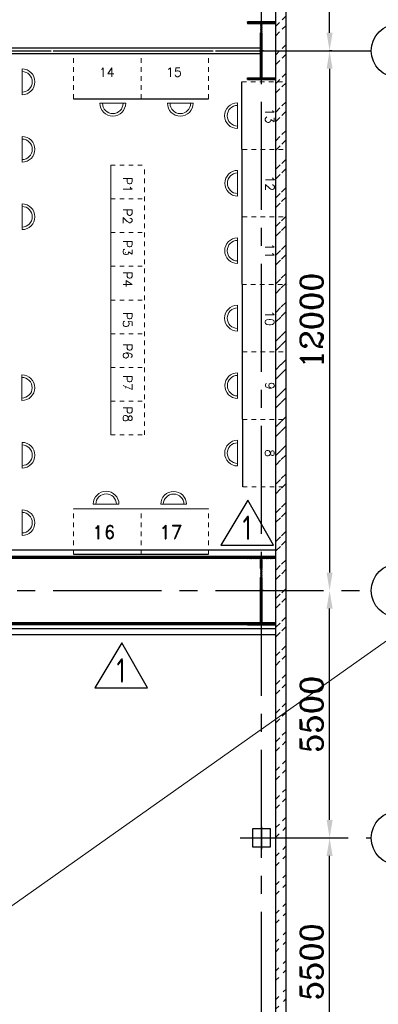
# Model space of a CAD drawing. Extents: x -287416 to 4934791, y -504132 to 1826789.
# Tile 109 of 256: x 77694 to 85661, y 223781 to 245670. Entities that reach past the tile are written whole.
import ezdxf
from ezdxf.enums import TextEntityAlignment as Align

# ---------------------------------------------------------------- set-up
doc = ezdxf.new("R2010")
doc.units = 0
doc.header["$LTSCALE"] = 800
doc.header["$MEASUREMENT"] = 0
for name, pattern in [('CENTER', [2, 1.25, -0.25, 0.25, -0.25]), ('CENTER2', [1.125, 0.75, -0.125, 0.125, -0.125]), ('DASHDOT', [1, 0.5, -0.25, 0, -0.25]), ('HIDDENS', [0.25, 0.125, -0.125])]:
    doc.linetypes.add(name, pattern=pattern)
doc.layers.get('DEFPOINTS').update_dxf_attribs({"linetype": 'CONTINUOUS'})
for name, color, linetype in [('0-7-COL', 2, 'CENTER'), ('Aux_col', 7, 'CONTINUOUS'), ('COL', 1, 'CENTER'), ('GRID', 8, 'CENTER'), ('HANGERS', 1, 'CONTINUOUS'), ('HATCH', 9, 'CONTINUOUS'), ('STR', 2, 'CONTINUOUS'), ('WALL', 6, 'CONTINUOUS')]:
    doc.layers.add(name, color=color, linetype=linetype)
for name, color, linetype, lineweight in [('DIM', 4, 'CONTINUOUS', 15), ('DOOR', 235, 'CONTINUOUS', 13), ('LVSOWS', 6, 'CONTINUOUS', 9), ('pnl', 251, 'HIDDENS', 9), ('T', 3, 'CONTINUOUS', 15)]:
    doc.layers.add(name, color=color, linetype=linetype, lineweight=lineweight)
doc.styles.add('ROMANC', font='romanc')
doc.styles.add('ROMAND', font='romand')
doc.styles.add('ROMANS', font='ISO9.shx', dxfattribs={"width": 0.8})
doc.styles.add('S1', font='SIMPLEX.SHX', dxfattribs={"height": 200})
doc.styles.add('S3', font='ROMANS1.SHX', dxfattribs={"width": 0.8})
doc.dimstyles.new('STANDARD$0', dxfattribs={"dimtxt": 250, "dimasz": 200, "dimexe": 0, "dimexo": 0, "dimgap": 100, "dimtad": 1, "dimdec": 0, "dimzin": 0, "dimdsep": 46, "dimtxsty": 'S1', "dimcen": 0, "dimadec": 0, "dimazin": 0, "dimtfac": 1, "dimtdec": 0, "dimtmove": 2, "dimatfit": 3, "dimfxl": 1, "dimtolj": 1, "dimtzin": 0, "dimarcsym": 0})
pattern_1 = [(45, (0, 0), (-8.838834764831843, 8.838834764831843), [])]

# ---------------------------------------------------------------- blocks, each defined once
blk = doc.blocks.new('*D919')
at = {"layer": 'DEFPOINTS', "color": 0, "linetype": 'Continuous', "transparency": 16777216}
for p in [(84578.96062445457, 227478.5136284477), (84578.96062314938, 227478.5136284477), (84578.96062314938, 221978.5136242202)]:
    blk.add_point(p, dxfattribs=at)
at = {"layer": 'DIM', "linetype": 'Continuous', "lineweight": -2, "transparency": 16777216}
blk.add_line((84578.96062445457, 227478.5136284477), (84578.96062314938, 227478.5136284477), dxfattribs=at)
at = {"layer": 'DIM', "color": 4, "linetype": 'Continuous', "lineweight": -2, "transparency": 16777216}
blk.add_line((84578.96062314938, 222378.5136242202), (84578.96062314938, 227078.5136284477), dxfattribs=at)
at = {"layer": 'DIM', "color": 4, "linetype": 'Continuous', "transparency": 16777216}
for points in [[(84512.29395648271, 227078.5136284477), (84645.62728981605, 227078.5136284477), (84578.96062314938, 227478.5136284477)], [(84512.29395648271, 222378.5136242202), (84645.62728981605, 222378.5136242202), (84578.96062314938, 221978.5136242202)]]:
    blk.add_solid(points, dxfattribs=at)
at = {"layer": 'DIM', "linetype": 'Continuous', "transparency": 16777216, "insert": (84178.96062314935, 224728.513626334), "char_height": 500, "attachment_point": 5, "rotation": 90, "style": 'ROMANC'}
blk.add_mtext('\\A1;5500', dxfattribs=at)
blk = doc.blocks.new('A$C1C927E47')
at = {"layer": 'COL'}
h = blk.add_hatch(dxfattribs=at)
h.set_pattern_fill('ANSI31', color=256, scale=100, style=0)
h.set_pattern_definition(pattern_1)
h.paths.add_polyline_path([(16.00000000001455, 0), (0, 0), (0, -709.9999999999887), (16.00000000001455, -709.9999999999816)])
h.paths.add_polyline_path([(16, 710.0000000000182), (-2.91038e-11, 710.0000000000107), (-1.45519e-11, 0), (16.00000000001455, 0)])
h.paths.add_polyline_path([(1.45519e-11, 710.0000000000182), (-15.99999999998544, 710.0000000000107), (-16.00000000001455, -7.276000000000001e-12), (0, 0)])
h.paths.add_polyline_path([(2.91038e-11, 0), (-16, -7.276000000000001e-12), (-16.00000000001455, -709.9999999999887), (1.45519e-11, -709.9999999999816)])
h.paths.add_polyline_path([(-310, -709.9999999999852), (-310, -759.9999999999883), (-1.45519e-11, -759.9999999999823), (0, -709.9999999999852)])
h.paths.add_polyline_path([(310, -759.9999999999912), (310, -709.9999999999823), (-1.45519e-11, -709.9999999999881), (2.91038e-11, -759.9999999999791)])
h.paths.add_polyline_path([(310, 710.0000000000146), (310, 760.0000000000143), (-1.45519e-11, 760.0000000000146), (-1.45519e-11, 710.0000000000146)])
h.paths.add_polyline_path([(-310, 760.0000000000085), (-310, 710.0000000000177), (-2.91038e-11, 710.0000000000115), (2.91038e-11, 760.0000000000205)])
for p, q in [((310, 760.0000000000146), (-310, 760.0000000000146)), ((-310, 760.0000000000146), (-310, 710.0000000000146)), ((310, 710.0000000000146), (-310, 710.0000000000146)), ((-16, -709.9999999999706), (-16, 710.0000000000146)), ((16, -709.9999999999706), (16, 710.0000000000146)), ((310, 760.0000000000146), (310, 710.0000000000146)), ((-310, -709.9999999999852), (310, -709.9999999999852)), ((-310, -759.9999999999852), (-310, -709.9999999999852)), ((-310, -759.9999999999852), (310, -759.9999999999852)), ((310, -759.9999999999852), (310, -709.9999999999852))]:
    blk.add_line(p, q, dxfattribs=at)
at = {"layer": 'COL', "color": 2}
for p, q in [((0, -792.4075188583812), (0, 792.4075188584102)), ((44.0151448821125, 0), (-44.0151448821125, 0)), ((44.0151448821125, 0), (-44.0151448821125, 0))]:
    blk.add_line(p, q, dxfattribs=at)
blk = doc.blocks.new('*D920')
at = {"layer": 'DEFPOINTS', "color": 0, "linetype": 'Continuous', "transparency": 16777216}
for p in [(84578.96071286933, 260478.8320295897), (84628.96071607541, 260478.8320295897), (84628.96071286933, 244978.83203139)]:
    blk.add_point(p, dxfattribs=at)
at = {"layer": 'DIM', "linetype": 'Continuous', "lineweight": -2, "transparency": 16777216}
for p, q in [((84628.96071607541, 260478.8320295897), (84578.96071286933, 260478.8320295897)), ((84628.96071286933, 244978.83203139), (84578.96071286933, 244978.83203139))]:
    blk.add_line(p, q, dxfattribs=at)
at = {"layer": 'DIM', "color": 4, "linetype": 'Continuous', "lineweight": -2, "transparency": 16777216}
blk.add_line((84578.96071286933, 245378.83203139), (84578.96071286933, 260078.8320295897), dxfattribs=at)
at = {"layer": 'DIM', "color": 4, "linetype": 'Continuous', "transparency": 16777216}
for points in [[(84512.29404620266, 260078.8320295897), (84645.627379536, 260078.8320295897), (84578.96071286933, 260478.8320295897)], [(84512.29404620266, 245378.83203139), (84645.627379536, 245378.83203139), (84578.96071286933, 244978.83203139)]]:
    blk.add_solid(points, dxfattribs=at)
at = {"layer": 'DIM', "linetype": 'Continuous', "transparency": 16777216, "insert": (84178.96071286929, 252728.8320304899), "char_height": 500, "attachment_point": 5, "rotation": 90, "style": 'ROMANC'}
blk.add_mtext('\\A1;15500', dxfattribs=at)
blk = doc.blocks.new('*D921')
at = {"layer": 'DEFPOINTS', "color": 0, "linetype": 'Continuous', "transparency": 16777216}
for p in [(84578.96071231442, 244978.8320280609), (84578.96070760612, 232978.5136275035), (84578.96070760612, 232978.5136275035)]:
    blk.add_point(p, dxfattribs=at)
at = {"layer": 'DIM', "linetype": 'Continuous', "lineweight": -2, "transparency": 16777216}
blk.add_line((84578.96071231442, 244978.8320280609), (84578.96070760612, 244978.8320280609), dxfattribs=at)
at = {"layer": 'DIM', "color": 4, "linetype": 'Continuous', "lineweight": -2, "transparency": 16777216}
blk.add_line((84578.96070760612, 244578.8320280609), (84578.96070760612, 233378.5136275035), dxfattribs=at)
at = {"layer": 'DIM', "color": 4, "linetype": 'Continuous', "transparency": 16777216}
for points in [[(84512.29404093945, 244578.8320280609), (84645.6273742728, 244578.8320280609), (84578.96070760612, 244978.8320280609)], [(84512.29404093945, 233378.5136275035), (84645.6273742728, 233378.5136275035), (84578.96070760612, 232978.5136275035)]]:
    blk.add_solid(points, dxfattribs=at)
at = {"layer": 'DIM', "linetype": 'Continuous', "transparency": 16777216, "insert": (84178.96070760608, 238978.6728277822), "char_height": 500, "attachment_point": 5, "rotation": 90, "style": 'ROMANC'}
blk.add_mtext('\\A1;12000', dxfattribs=at)
blk = doc.blocks.new('A$C14326149')
at = {"layer": 'COL'}
h = blk.add_hatch(dxfattribs=at)
h.set_pattern_fill('ANSI31', color=256, scale=100, style=0)
h.set_pattern_definition(pattern_1)
h.paths.add_polyline_path([(310, 640.0000000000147), (0, 640.0000000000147), (0, 600.0000000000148), (310, 600.0000000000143)])
h.paths.add_polyline_path([(0, 600.0000000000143), (-2.84e-14, 640.0000000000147), (-310, 640.0000000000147), (-310, 600.0000000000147)])
h.paths.add_polyline_path([(0, -639.9999999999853), (0, -599.9999999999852), (-310, -599.9999999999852), (-310, -639.9999999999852)])
h.paths.add_polyline_path([(0, -599.9999999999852), (0, -639.9999999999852), (310, -639.9999999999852), (310, -599.9999999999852)])
h.paths.add_polyline_path([(-16, 0), (0, 0), (0, 600.0000000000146), (-16, 600.0000000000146)])
h.paths.add_polyline_path([(0, 0), (16, 0), (16, 600.0000000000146), (0, 600.0000000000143)])
h.paths.add_polyline_path([(16, 0), (0, 0), (0, -599.9999999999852), (16, -599.9999999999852)])
h.paths.add_polyline_path([(-16, -599.9999999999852), (0, -599.9999999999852), (0, 0), (-16, 0)])
at = {"layer": 'COL', "color": 2}
for p, q in [((0, -672.407518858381), (0, 672.4075188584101)), ((44.0151448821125, 0), (-44.0151448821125, 0))]:
    blk.add_line(p, q, dxfattribs=at)
at = {"layer": 'COL'}
for p, q in [((310, 640.0000000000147), (-310, 640.0000000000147)), ((-310, 640.0000000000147), (-310, 600.0000000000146)), ((310, 600.0000000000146), (-310, 600.0000000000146)), ((-16, -599.9999999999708), (-16, 600.0000000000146)), ((16, -599.9999999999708), (16, 600.0000000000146)), ((310, 640.0000000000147), (310, 600.0000000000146)), ((-310, -599.9999999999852), (310, -599.9999999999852)), ((-310, -639.9999999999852), (-310, -599.9999999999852)), ((-310, -639.9999999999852), (310, -639.9999999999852)), ((310, -639.9999999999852), (310, -599.9999999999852))]:
    blk.add_line(p, q, dxfattribs=at)
blk = doc.blocks.new('*D961')
at = {"layer": 'DEFPOINTS', "color": 0, "linetype": 'Continuous', "transparency": 16777216}
for p in [(84578.96070760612, 232978.5136275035), (84578.96070760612, 232978.5136275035), (84578.96062314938, 227478.5136284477)]:
    blk.add_point(p, dxfattribs=at)
at = {"layer": 'DIM', "color": 4, "linetype": 'Continuous', "lineweight": -2, "transparency": 16777216}
blk.add_line((84578.96070760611, 227878.5136284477), (84578.96070760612, 232578.5136275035), dxfattribs=at)
at = {"layer": 'DIM', "linetype": 'Continuous', "lineweight": -2, "transparency": 16777216}
blk.add_line((84578.96062314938, 227478.5136284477), (84578.96070760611, 227478.5136284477), dxfattribs=at)
at = {"layer": 'DIM', "color": 4, "linetype": 'Continuous', "transparency": 16777216}
for points in [[(84512.29404093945, 232578.5136275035), (84645.6273742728, 232578.5136275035), (84578.96070760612, 232978.5136275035)], [(84512.29404093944, 227878.5136284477), (84645.62737427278, 227878.5136284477), (84578.96070760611, 227478.5136284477)]]:
    blk.add_solid(points, dxfattribs=at)
at = {"layer": 'DIM', "linetype": 'Continuous', "transparency": 16777216, "insert": (84178.96070760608, 230228.5136279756), "char_height": 500, "attachment_point": 5, "rotation": 90, "style": 'ROMANC'}
blk.add_mtext('\\A1;5500', dxfattribs=at)

msp = doc.modelspace()

# ---------------------------------------------------------------- hatches: boundary and pattern name
at = {"layer": 'HATCH'}
h = msp.add_hatch(dxfattribs=at)
h.set_pattern_fill('ANSI32', color=256, scale=1200, style=0)
h.set_pattern_definition([(45, (-1822.037764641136, 118954.9793420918), (-318.1980515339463, 318.1980515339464), []), (45, (-1609.905730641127, 118954.9793420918), (-318.1980515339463, 318.1980515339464), [])])
edge = h.paths.add_edge_path()
edge.add_line((83388.06324063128, 206808.5136002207), (83379.09249678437, 268028.5196806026))
edge.add_line((83618.06182867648, 206808.5135978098), (83607.41042412, 268258.5159543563))

# ---------------------------------------------------------------- linework, layer by layer
at = {"layer": '0-7-COL', "color": 6, "linetype": 'Continuous'}
for centre in [(86106.31041377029, 244978.5213832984), (86106.31041377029, 232978.5213509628), (86106.31033066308, 227478.830090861)]:
    msp.add_circle(centre, 600, dxfattribs=at)
at = {"layer": 'Aux_col'}
for p, q in [((83268.79219064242, 227678.5136205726), (82868.79219064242, 227678.5136205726)), ((82868.79219064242, 227678.5136205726), (82868.79219064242, 227278.5136205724)), ((83068.79219064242, 227728.513620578), (83068.7921906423, 227228.513620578)), ((83268.79219064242, 227278.5136205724), (83268.79219064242, 227678.5136205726)), ((82818.79219064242, 227478.513620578), (83318.79219064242, 227478.5136205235)), ((82868.79219064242, 227278.5136205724), (83268.79219064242, 227278.5136205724))]:
    msp.add_line(p, q, dxfattribs=at)
at = {"layer": 'DIM'}
for p, q in [((143254.6797451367, 272471.781853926), (-35095.32028246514, 146321.7818344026)), ((81891.27884265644, 244916.4900188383), (78891.27884265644, 244916.4900194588)), ((79716.50887498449, 242437.326260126), (79716.50887498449, 239437.3262601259)), ((79716.50887498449, 239437.326260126), (79716.50887498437, 236437.3262601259)), ((81891.27884265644, 234794.4900188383), (78891.27884265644, 234794.4900194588))]:
    msp.add_line(p, q, dxfattribs=at)
at = {"layer": 'GRID', "linetype": 'CENTER2', "ltscale": 4}
for p, q in [((83063.06182809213, 201839.99804109), (83063.06182864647, 268884.4168432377)), ((-15158.94342231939, 244978.5141651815), (85527.18998875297, 244978.5244788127)), ((50794.8592462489, 244978.521405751), (85506.31041377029, 244978.5213548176)), ((50794.85924659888, 244978.5136680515), (85506.31041412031, 244978.513617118)), ((-15158.94342231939, 232978.5151590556), (85506.31041412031, 232978.5136132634)), ((82590.09637659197, 227478.5136289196), (85506.31041412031, 227478.5136282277))]:
    msp.add_line(p, q, dxfattribs=at)
at = {"layer": 'GRID', "color": 6, "linetype": 'ByBlock', "ltscale": 4}
for p, q in [((73079.06182797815, 245042.0207726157), (83045.60728265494, 245042.0207705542)), ((73079.06182797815, 244917.0207726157), (83045.60728265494, 244917.0207705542))]:
    msp.add_line(p, q, dxfattribs=at)
at = {"layer": 'HANGERS', "linetype": 'Continuous'}
for p, q in [((82762.34263487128, 234987.7734197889), (82162.54327342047, 233989.1648816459)), ((83333.57939556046, 233989.1648816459), (82762.34263487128, 234987.7734197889)), ((82162.54327342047, 233989.1648816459), (83333.57939556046, 233989.1648816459)), ((79961.07192066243, 231816.4315479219), (79361.27255921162, 230817.823009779)), ((80532.30868135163, 230817.823009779), (79961.07192066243, 231816.4315479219)), ((79361.27255921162, 230817.823009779), (80532.30868135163, 230817.823009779))]:
    msp.add_line(p, q, dxfattribs=at)
at = {"layer": 'LVSOWS'}
for p, q in [((77745.47417559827, 244002.5753935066), (77745.47417559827, 244574.0753935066)), ((79476.82572653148, 243811.7506727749), (80048.32572653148, 243811.7506727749)), ((80976.82572653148, 243811.7506727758), (81548.32572653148, 243811.7506727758)), ((82532.50281235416, 243249.1082153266), (82532.50281235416, 243820.6082153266)), ((77745.4741755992, 242502.5753935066), (77745.4741755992, 243074.0753935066)), ((82536.55781101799, 241749.1082153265), (82536.55781101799, 242320.6082153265)), ((77745.47417559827, 241002.3486237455), (77745.47417559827, 241573.8486237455)), ((82533.51656201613, 240248.8814455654), (82533.51656201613, 240820.3814455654)), ((82532.50281235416, 238748.8814455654), (82532.50281235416, 239320.3814455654)), ((77742.4491692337, 237202.346792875), (77742.4491692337, 237773.846792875)), ((82536.55781101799, 237248.8814455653), (82536.55781101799, 237820.3814455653)), ((77745.49041823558, 235702.1200231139), (77745.49041823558, 236273.620023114)), ((82533.51656201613, 235748.6546758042), (82533.51656201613, 236320.1546758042)), ((79899.27884265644, 234899.5312678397), (79327.77884265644, 234899.5312678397)), ((81399.27884265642, 234896.4900188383), (80827.77884265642, 234896.4900188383)), ((77745.4904182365, 234202.1200231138), (77745.4904182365, 234773.6200231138))]:
    msp.add_line(p, q, dxfattribs=at)
for centre, radius, start, end in [((77745.47417559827, 244288.3253935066), 285.75, 270, 90), ((77745.47417559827, 244288.3253935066), 228.6, 270, 90), ((79762.57572653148, 243811.7506727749), 285.75, 180, 0), ((79762.57572653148, 243811.7506727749), 228.6, 180, 0), ((81262.57572653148, 243811.7506727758), 285.75, 180, 0), ((81262.57572653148, 243811.7506727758), 228.6, 180, 0), ((82532.50281235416, 243534.8582153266), 285.75, 90, 270), ((82532.50281235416, 243534.8582153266), 228.6, 90, 270), ((77745.4741755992, 242788.3253935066), 285.75, 270, 90), ((77745.4741755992, 242788.3253935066), 228.6, 270, 90), ((82536.55781101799, 242034.8582153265), 285.75, 90, 270), ((82536.55781101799, 242034.8582153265), 228.6, 90, 270), ((77745.47417559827, 241288.0986237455), 285.75, 270, 90), ((77745.47417559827, 241288.0986237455), 228.6, 270, 90), ((82533.51656201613, 240534.6314455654), 285.75, 90, 270), ((82533.51656201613, 240534.6314455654), 228.6, 90, 270), ((82532.50281235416, 239034.6314455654), 285.75, 90, 270), ((82532.50281235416, 239034.6314455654), 228.6, 90, 270), ((77742.4491692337, 237488.096792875), 285.75, 270, 90), ((77742.4491692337, 237488.096792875), 228.6, 270, 90), ((82536.55781101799, 237534.6314455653), 285.75, 90, 270), ((82536.55781101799, 237534.6314455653), 228.6, 90, 270), ((77745.49041823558, 235987.8700231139), 285.75, 270, 90), ((77745.49041823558, 235987.8700231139), 228.6, 270, 90), ((82533.51656201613, 236034.4046758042), 285.75, 90, 270), ((82533.51656201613, 236034.4046758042), 228.6, 90, 270), ((79613.52884265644, 234899.5312678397), 285.75, 0, 180), ((79613.52884265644, 234899.5312678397), 228.6, 0, 180), ((81113.52884265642, 234896.4900188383), 285.75, 0, 180), ((81113.52884265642, 234896.4900188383), 228.6, 0, 180), ((77745.4904182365, 234487.8700231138), 285.75, 270, 90), ((77745.4904182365, 234487.8700231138), 228.6, 270, 90)]:
    msp.add_arc(centre, radius, start, end, dxfattribs=at)
at = {"layer": 'pnl'}
for p, q in [((78891.27884244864, 243911.7506347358), (78891.27884265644, 244916.4900194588)), ((80391.27884244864, 243911.7506344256), (80391.27884265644, 244916.4900191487)), ((81891.27884244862, 243911.7506341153), (81891.27884265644, 244916.4900188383)), ((82632.6645919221, 244285.0739682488), (83622.71597852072, 244285.0739682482)), ((82643.72973200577, 242785.3007380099), (83621.70222885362, 242785.3007380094)), ((82647.7847306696, 242785.0739682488), (83626.77097718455, 242785.0739682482)), ((79716.50887498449, 242437.326260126), (80466.50887498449, 242437.3262601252)), ((80466.50887498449, 239437.3262601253), (80466.50887498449, 242437.3262601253)), ((79716.50887498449, 241687.3262601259), (80466.50887498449, 241687.3262601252)), ((82644.74348166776, 241284.8471984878), (83623.72972818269, 241284.8471984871)), ((82647.7847306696, 241285.3007380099), (83625.75722751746, 241285.3007380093)), ((82647.7847306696, 241285.0739682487), (83626.7709771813, 241285.0739682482)), ((82647.7847306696, 241285.0739682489), (83626.77097718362, 241285.0739682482)), ((79716.50887498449, 240937.3262601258), (80466.50887498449, 240937.3262601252)), ((79716.50887498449, 240187.3262601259), (80466.50887498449, 240187.3262601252)), ((82632.6645919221, 239784.8471984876), (83639.84520309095, 239784.847198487)), ((82633.0487860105, 239785.0739682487), (83639.84516974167, 239785.0739682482)), ((82633.04880303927, 239784.8471984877), (83639.84520309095, 239784.847198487)), ((82633.04880303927, 239784.8471984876), (83639.84520309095, 239784.847198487)), ((79716.50887498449, 239437.3262601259), (80466.50887498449, 239437.3262601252)), ((79716.50887498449, 239437.326260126), (80466.50887498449, 239437.3262601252)), ((80466.50887498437, 236437.3262601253), (80466.50887498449, 239437.3262601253)), ((79716.50887498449, 238687.3262601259), (80466.50887498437, 238687.3262601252)), ((82643.72973200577, 238285.0739682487), (83640.06576322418, 238285.0739682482)), ((82647.7847306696, 238284.8471984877), (83626.77097718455, 238284.847198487)), ((79716.50887498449, 237937.3262601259), (80466.50887498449, 237937.3262601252)), ((79716.50887498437, 237187.3262601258), (80466.50887498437, 237187.3262601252)), ((82644.74348166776, 236784.6204287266), (83640.28642340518, 236784.6204287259)), ((82647.7847306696, 236785.0739682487), (83640.28635670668, 236785.0739682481)), ((82647.7847306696, 236784.8471984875), (83640.28639005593, 236784.8471984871)), ((82647.7847306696, 236784.8471984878), (83640.28639005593, 236784.8471984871)), ((79716.50887498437, 236437.3262601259), (80466.50887498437, 236437.3262601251)), ((82647.78473066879, 235285.2976544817), (83640.50691729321, 235285.2976544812)), ((78891.27884244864, 233789.7506347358), (78891.27884265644, 234794.4900194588)), ((80391.27884244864, 233789.7506344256), (80391.27884265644, 234794.4900191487)), ((81891.27884244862, 233789.7506341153), (81891.27884265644, 234794.4900188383))]:
    msp.add_line(p, q, dxfattribs=at)
at = {"layer": 'STR', "color": 7, "linetype": 'DASHDOT', "const_width": 70}
for points in [[(73373.06182832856, 233713.5062053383), (82753.06182832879, 233713.5062053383)], [(73373.06182832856, 232243.5213750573), (82753.06182832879, 232243.5213750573)]]:
    msp.add_lwpolyline(points, dxfattribs=at)
at = {"layer": 'WALL'}
for p, q in [((83618.06182846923, 206808.5150121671), (83609.05644500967, 268258.5158220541)), ((83388.06185662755, 207038.3235336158), (83379.09249056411, 268028.561977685)), ((82647.78473066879, 235285.2976544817), (82632.6645919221, 244285.0739682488)), ((78891.27884244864, 243911.7506347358), (81891.27884244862, 243911.7509251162)), ((83063.38512155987, 242748.5213678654), (83064.98890891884, 242748.521367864)), ((80042.14469020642, 240487.0547020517), (80040.54090284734, 240487.0547020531)), ((80042.1446902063, 237487.0547020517), (80040.54090284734, 237487.0547020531)), ((83384.39041542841, 233876.1921036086), (73970.0911241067, 233875.9600266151)), ((78891.27884244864, 233789.7506347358), (81891.27884244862, 233789.7509251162)), ((83384.37203263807, 233738.7758112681), (73970.09112410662, 233738.5437347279)), ((83384.37203263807, 232128.5298361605), (73063.06182834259, 232128.7842723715)), ((83384.39041542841, 231991.11354382), (73063.06182834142, 231991.3679804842))]:
    msp.add_line(p, q, dxfattribs=at)

# ---------------------------------------------------------------- block references
at = {"layer": 'DIM'}
msp.add_blockref('A$C14326149', (83063.0618283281, 244978.5213905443), dxfattribs=at)
at = {"layer": 'HATCH'}
msp.add_blockref('A$C1C927E47', (83063.06182832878, 232978.5213750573), dxfattribs=at)

# ---------------------------------------------------------------- texts
at = {"layer": 'DOOR', "ltscale": 101, "style": 'ROMAND'}
for s, height, p in [('14', 200, (79628.83965113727, 244499.9593933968)), ('15', 200, (81120.06642089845, 244503.0006423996)), ('16', 300, (79561.91725075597, 234277.0220371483)), ('17', 300, (81053.14402051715, 234280.0632861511))]:
    msp.add_text(s, height=height, dxfattribs=at).set_placement(p, align=Align.MIDDLE)
for s, p in [('13', (83249.27410329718, 243533.1594067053)), ('P1', (80089.12717843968, 241998.9064312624)), ('12', (83251.30160262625, 242032.7058671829)), ('P2', (80089.12717843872, 241298.9064312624)), ('P3', (80089.12717815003, 240598.9064312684)), ('11', (83248.26035362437, 240532.4790974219)), ('P4', (80089.1271781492, 239898.9064312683)), ('P5', (80089.12717843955, 238998.9064312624)), ('10', (83248.26035362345, 239032.7058671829)), ('P6', (80089.12717843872, 238298.9064312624)), ('P7', (80089.12717815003, 237598.9064312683)), ('9', (83251.30160262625, 237532.4790974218)), ('P8', (80089.12717814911, 236898.9064312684)), ('8', (83248.26035362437, 236032.2523276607))]:
    msp.add_text(s, height=200, rotation=270, dxfattribs=at).set_placement(p, align=Align.MIDDLE)
at = {"layer": 'HANGERS', "linetype": 'Continuous', "style": 'ROMANS', "width": 0.8}
for p in [(82646.12757022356, 234099.977285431), (79844.85685601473, 230928.635413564)]:
    msp.add_text('1', height=546.5174287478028, dxfattribs=at).set_placement(p)
at = {"layer": 'T', "insert": (54146.42217094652, 240629.7780976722, 207.705192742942), "char_height": 400, "width": 3753.308613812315, "attachment_point": 1, "style": 'S3'}
msp.add_mtext('\\pi619.51;STAIRCASE \\P\\pi787.13;15.5M TO \\P\\pi1251.9;21.0M', dxfattribs=at)

# ---------------------------------------------------------------- dimensions: what is measured, and where the dimension line sits
at = {"layer": 'DIM', "linetype": 'Continuous'}
for base, p1, p2, picture, middle in [((84578.96071286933, 260478.8320295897), (84628.96071286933, 244978.83203139), (84628.96071607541, 260478.8320295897), '*D920', (84178.96071286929, 252728.8320304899)), ((84578.96070760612, 232978.5136275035), (84578.96071231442, 244978.8320280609), (84578.96070760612, 232978.5136275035), '*D921', (84178.96070760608, 238978.6728277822)), ((84578.96062314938, 227478.5136284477), (84578.96062314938, 221978.5136242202), (84578.96062445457, 227478.5136284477), '*D919', (84178.96062314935, 224728.513626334))]:
    dim = msp.add_linear_dim(base=base, p1=p1, p2=p2, angle=90, dimstyle='STANDARD$0', override={"dimscale": 100, "dimtxt": 5, "dimasz": 4, "dimgap": 1.5, "dimtxsty": 'ROMANC', "dimclrd": 4, "dimclre": 256, "dimclrt": 256, "dimtix": 1}, dxfattribs=at)
    dim.commit()
    dim.dimension.update_dxf_attribs({"geometry": picture, "text_midpoint": middle})
dim = msp.add_aligned_dim(p1=(84578.96062314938, 227478.5136284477), p2=(84578.96070760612, 232978.5136275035), distance=0, dimstyle='STANDARD$0', override={"dimscale": 100, "dimtxt": 5, "dimasz": 4, "dimgap": 1.5, "dimtxsty": 'ROMANC', "dimclrd": 4, "dimclre": 256, "dimclrt": 256, "dimtix": 1}, dxfattribs=at)
dim.commit()
dim.dimension.update_dxf_attribs({"geometry": '*D961', "text_midpoint": (84178.96070760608, 230228.5136279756)})

doc.saveas('drawing.dxf')
